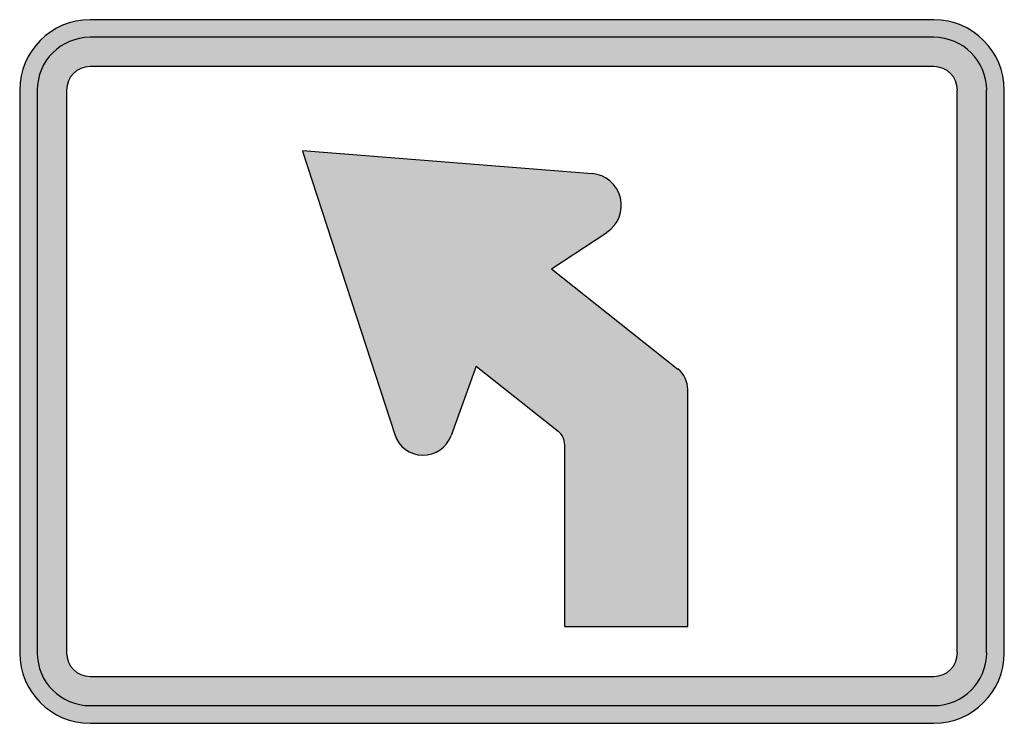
# Model space of a CAD drawing. Header units: inches. Extents: x -10.5 to 10.5, y -7.5 to 7.5.
import ezdxf

# ---------------------------------------------------------------- set-up
doc = ezdxf.new("R2010")
doc.units = ezdxf.units.IN
doc.header["$MEASUREMENT"] = 0

msp = doc.modelspace()

# ---------------------------------------------------------------- hatches: boundary and pattern name
h = msp.add_hatch(color=7)
h.paths.add_polyline_path([(8.998, -7.5), (-8.998, -7.5), (-9.104, -7.497), (-9.205, -7.487), (-9.398, -7.445), (-9.583, -7.381), (-9.758, -7.294), (-9.915, -7.186), (-10.059, -7.059), (-10.188, -6.916), (-10.293, -6.755), (-10.381, -6.583), (-10.447, -6.398), (-10.486, -6.202), (-10.496, -6.101), (-10.5, -5.999), (-10.5, 5.999), (-10.496, 6.104), (-10.486, 6.202), (-10.447, 6.398), (-10.381, 6.583), (-10.293, 6.755), (-10.188, 6.916), (-10.059, 7.059), (-9.915, 7.186), (-9.758, 7.294), (-9.583, 7.381), (-9.398, 7.445), (-9.205, 7.487), (-9.104, 7.497), (-8.998, 7.5), (8.998, 7.5), (9.1, 7.497), (9.201, 7.487), (9.398, 7.445), (9.583, 7.381), (9.755, 7.294), (9.915, 7.186), (10.059, 7.059), (10.185, 6.916), (10.293, 6.755), (10.381, 6.583), (10.444, 6.398), (10.486, 6.202), (10.496, 6.104), (10.5, 5.999), (10.5, -5.999), (10.496, -6.101), (10.486, -6.202), (10.444, -6.398), (10.381, -6.583), (10.293, -6.755), (10.185, -6.916), (10.059, -7.059), (9.915, -7.186), (9.755, -7.294), (9.583, -7.381), (9.398, -7.445), (9.201, -7.487), (9.1, -7.497), (8.998, -7.5)])
h.paths.add_polyline_path([(8.998, -6.5), (-8.998, -6.5), (-9.069, -6.496), (-9.132, -6.482), (-9.194, -6.461), (-9.251, -6.429), (-9.306, -6.394), (-9.352, -6.353), (-9.394, -6.304), (-9.433, -6.251), (-9.46, -6.195), (-9.482, -6.132), (-9.495, -6.069), (-9.499, -5.999), (-9.499, 5.999), (-9.495, 6.069), (-9.482, 6.132), (-9.46, 6.195), (-9.433, 6.251), (-9.394, 6.304), (-9.352, 6.353), (-9.306, 6.394), (-9.251, 6.433), (-9.194, 6.461), (-9.132, 6.482), (-9.069, 6.496), (-8.998, 6.5), (8.998, 6.5), (9.069, 6.496), (9.132, 6.482), (9.194, 6.461), (9.251, 6.433), (9.303, 6.394), (9.352, 6.353), (9.394, 6.304), (9.429, 6.251), (9.46, 6.195), (9.482, 6.132), (9.495, 6.069), (9.499, 5.999), (9.499, -5.999), (9.495, -6.069), (9.482, -6.132), (9.46, -6.195), (9.429, -6.251), (9.394, -6.304), (9.352, -6.353), (9.303, -6.394), (9.251, -6.429), (9.194, -6.461), (9.132, -6.482), (9.069, -6.496), (8.998, -6.5)], flags=0)
msp.add_hatch(color=7).paths.add_polyline_path([(1.127, -5.439), (1.123, -1.565), (1.12, -1.508), (1.106, -1.452), (1.089, -1.403), (1.06, -1.355), (1.026, -1.309), (0.984, -1.274), (-0.763, 0.116), (-1.298, -1.365), (-1.323, -1.428), (-1.358, -1.484), (-1.435, -1.589), (-1.536, -1.673), (-1.649, -1.736), (-1.774, -1.774), (-1.837, -1.782), (-1.907, -1.785), (-1.974, -1.782), (-2.041, -1.768), (-2.163, -1.726), (-2.275, -1.659), (-2.369, -1.575), (-2.446, -1.466), (-2.478, -1.411), (-2.502, -1.347), (-4.473, 4.715), (1.708, 4.221), (1.782, 4.21), (1.851, 4.193), (1.918, 4.168), (1.981, 4.137), (2.041, 4.102), (2.093, 4.06), (2.146, 4.011), (2.188, 3.958), (2.229, 3.902), (2.264, 3.84), (2.292, 3.773), (2.313, 3.707), (2.324, 3.633), (2.331, 3.563), (2.331, 3.493), (2.324, 3.423), (2.307, 3.357), (2.285, 3.29), (2.257, 3.227), (2.223, 3.167), (2.18, 3.111), (2.135, 3.059), (2.083, 3.01), (2.023, 2.968), (0.84, 2.191), (3.535, 0.052), (3.598, -0.004), (3.651, -0.07), (3.692, -0.143), (3.724, -0.221), (3.741, -0.301), (3.748, -0.389), (3.748, -5.439), (1.127, -5.439)])

# ---------------------------------------------------------------- linework, layer by layer
at = {"color": 7}
for p, q in [((8.997, 7.499), (-8.999, 7.499)), ((8.997, 7.125), (-8.999, 7.125)), ((8.997, 6.501), (-8.999, 6.501)), ((-10.5, 5.999), (-10.5, -5.999)), ((-10.125, 5.999), (-10.125, -5.999)), ((-9.5, 5.999), (-9.5, -5.999)), ((9.498, -5.999), (9.498, 5.999)), ((10.122, -5.999), (10.122, 5.999)), ((10.5, -5.999), (10.5, 5.999)), ((-4.471, 4.715), (1.71, 4.221)), ((-4.469, 4.698), (-2.5, -1.345)), ((0.84, 2.191), (2.025, 2.967)), ((0.84, 2.191), (3.537, 0.053)), ((-0.764, 0.115), (-1.299, -1.365)), ((-0.764, 0.115), (0.983, -1.273)), ((3.749, -5.439), (3.749, -0.387)), ((1.126, -5.439), (1.126, -1.565)), ((1.126, -5.439), (3.749, -5.439)), ((-8.999, -6.5), (8.997, -6.5)), ((-8.999, -7.124), (8.997, -7.124)), ((-8.999, -7.5), (8.997, -7.5))]:
    msp.add_line(p, q, dxfattribs=at)
for points in [[(-9, 7.5), (-9.828, 7.5), (-10.5, 6.828), (-10.5, 6)], [(10.499, 6), (10.499, 6.828), (9.827, 7.5), (8.999, 7.5)], [(-9, 7.125), (-9.621, 7.125), (-10.125, 6.621), (-10.125, 6)], [(10.124, 6), (10.124, 6.621), (9.62, 7.125), (8.999, 7.125)], [(-9, 6.5), (-9.276, 6.5), (-9.5, 6.276), (-9.5, 6)], [(9.499, 6), (9.499, 6.276), (9.275, 6.5), (8.999, 6.5)], [(3.749, -0.387), (3.749, -0.215), (3.671, -0.053), (3.536, 0.054)], [(1.125, -1.565), (1.125, -1.451), (1.072, -1.343), (0.982, -1.271)], [(-10.5, -6), (-10.5, -6.828), (-9.828, -7.499), (-9, -7.499)], [(-10.125, -6), (-10.125, -6.621), (-9.621, -7.124), (-9, -7.124)], [(-9.5, -6), (-9.5, -6.276), (-9.276, -6.5), (-9, -6.5)], [(8.999, -7.499), (9.827, -7.499), (10.499, -6.828), (10.499, -6)], [(8.999, -7.124), (9.62, -7.124), (10.124, -6.621), (10.124, -6)], [(8.999, -6.5), (9.275, -6.5), (9.499, -6.276), (9.499, -6)]]:
    msp.add_open_spline(points, degree=3, dxfattribs=at)
for points in [[(2.023, 2.968), (2.266, 3.127), (2.382, 3.423), (2.312, 3.705), (2.242, 3.988), (2.001, 4.195), (1.711, 4.222)], [(-2.501, -1.346), (-2.417, -1.604), (-2.178, -1.781), (-1.906, -1.785), (-1.635, -1.789), (-1.39, -1.62), (-1.298, -1.365)]]:
    msp.add_open_spline(points, degree=3, knots=[0, 0, 0, 0, 1, 1, 1, 2, 2, 2, 2], dxfattribs=at)

doc.saveas('drawing.dxf')
